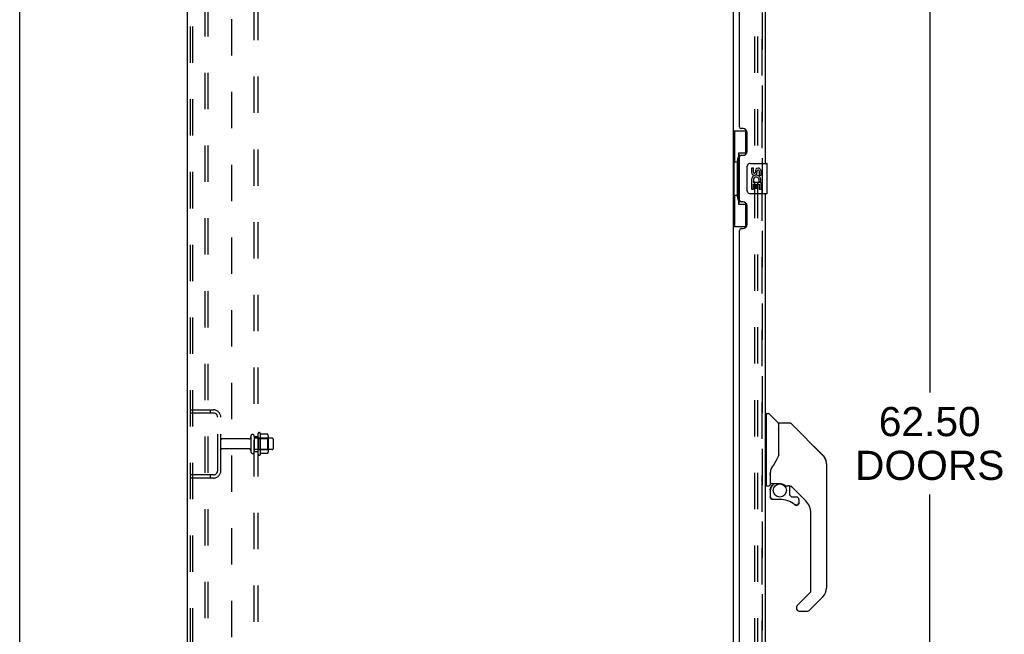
# Model space of a CAD drawing. Header units: inches. Extents: x 0 to 218, y 0 to 141.
# Tile 6 of 76: x 0 to 32, y 66 to 87. Entities that reach past the tile are written whole.
import ezdxf

# ---------------------------------------------------------------- set-up
doc = ezdxf.new("R2010")
doc.units = ezdxf.units.IN
doc.header["$LTSCALE"] = 11.987179
doc.header["$MEASUREMENT"] = 0
doc.linetypes.add('HIDDEN', pattern=[0.2, 0.1, -0.1])
doc.layers.get('0').update_dxf_attribs({"linetype": 'CONTINUOUS'})
for name, color, linetype in [('DEFAULT_2', 8, 'HIDDEN'), ('DIMENSIONS', 7, 'CONTINUOUS'), ('MAIN_RH_DOOR_ASSEMBLY', 7, 'CONTINUOUS'), ('SECONDARY_LH_DOOR_ASSEMBLY', 7, 'CONTINUOUS'), ('SUBPANEL', 7, 'CONTINUOUS')]:
    doc.layers.add(name, color=color, linetype=linetype)
doc.styles.get("Standard").update_dxf_attribs({"font": 'arial.ttf'})
doc.dimstyles.new('DIMSTYLE_1', dxfattribs={"dimtxt": 0.961538, "dimasz": 1.282051, "dimexe": 0.09, "dimexo": 0.07, "dimgap": 0.0375, "dimtad": 0, "dimtih": 1, "dimtoh": 1, "dimzin": 4, "dimdsep": 46, "dimtxsty": 'Standard', "dimblk": '_FILLED', "dimblk1": '_FILLED', "dimblk2": '_FILLED', "dimcen": 0.09, "dimadec": 3, "dimazin": 1, "dimtfac": 1, "dimtdec": 3, "dimtofl": 0, "dimtmove": 0, "dimatfit": 3, "dimldrblk": '_FILLED', "dimfxl": 0, "dimtolj": 1, "dimtzin": 4, "dimarcsym": 0})

# ---------------------------------------------------------------- blocks, each defined once
blk = doc.blocks.new('_FILLED')
at = {"color": 0, "linetype": 'ByBlock'}
blk.add_solid([(0, 0), (-1, 0.2), (-1, -0.2)], dxfattribs=at)
blk = doc.blocks.new('*D11')
at = {"layer": 'DIMENSIONS', "color": 2, "linetype": 'Continuous'}
for p, q in [((25.238, 103.899), (31.161, 103.899)), ((30.007, 103.899), (30.007, 74.348)), ((30.007, 41.399), (30.007, 70.983)), ((25.238, 41.399), (31.161, 41.399))]:
    blk.add_line(p, q, dxfattribs=at)
at = {"layer": 'DIMENSIONS', "color": 2, "linetype": 'Continuous', "xscale": 1.2820512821, "yscale": 1.2820512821, "zscale": 1.2820512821}
for p, rotation in [((30.007, 103.899), 90), ((30.007, 41.399), 270)]:
    blk.add_blockref('_FILLED', p, dxfattribs=dict(at, rotation=rotation))
at = {"layer": 'DIMENSIONS', "color": 2, "linetype": 'Continuous', "insert": (30.007, 73.868), "char_height": 0.9615, "width": 4.9185, "attachment_point": 2, "line_spacing_factor": 0.9}
blk.add_mtext('62.50\\PDOORS', dxfattribs=at)

msp = doc.modelspace()

# ---------------------------------------------------------------- linework, layer by layer
at = {"color": 7, "linetype": 'Continuous'}
for p, q in [((0, 0), (0, 141.026)), ((5.529, 34.753), (5.529, 106.545)), ((23.529, 103.357), (23.529, 41.942))]:
    msp.add_line(p, q, dxfattribs=at)
at = {"layer": 'DEFAULT_2', "color": 8, "linetype": 'HIDDEN'}
for p, q in [((5.633, 34.867), (5.633, 106.432)), ((5.706, 34.867), (5.706, 106.432)), ((6.104, 106.462), (6.104, 34.837)), ((6.208, 106.462), (6.208, 34.837)), ((24.237, 41.733), (24.237, 103.566)), ((24.341, 41.733), (24.341, 103.566)), ((5.633, 73.774), (6.386, 73.774)), ((6.279, 73.774), (6.279, 73.67)), ((5.633, 73.67), (6.386, 73.67)), ((6.529, 71.771), (6.529, 73.528)), ((6.633, 71.771), (6.633, 73.528)), ((7.56, 72.814), (6.663, 72.814)), ((7.623, 72.907), (7.623, 72.392)), ((7.733, 72.907), (7.733, 72.392)), ((8.328, 72.837), (7.733, 72.837)), ((7.858, 72.315), (7.858, 72.984)), ((7.878, 72.833), (7.858, 72.853)), ((7.878, 72.833), (7.878, 72.466)), ((7.878, 72.833), (8.174, 72.833)), ((7.928, 73.005), (7.928, 72.294)), ((8.173, 72.968), (7.954, 72.968)), ((8.174, 72.833), (8.194, 72.853)), ((8.174, 72.833), (8.174, 72.466)), ((8.194, 72.905), (8.194, 72.394)), ((8.358, 72.807), (8.358, 72.492)), ((7.56, 72.484), (6.663, 72.484)), ((8.328, 72.462), (7.733, 72.462)), ((7.878, 72.466), (7.858, 72.446)), ((7.878, 72.466), (8.174, 72.466)), ((8.174, 72.466), (8.194, 72.446)), ((8.173, 72.331), (7.954, 72.331)), ((6.386, 71.628), (5.633, 71.628)), ((6.386, 71.524), (5.633, 71.524)), ((6.279, 71.628), (6.279, 71.524))]:
    msp.add_line(p, q, dxfattribs=at)
for points in [[(7.954, 72.968), (7.953, 72.968), (7.952, 72.969), (7.951, 72.969), (7.95, 72.969), (7.949, 72.97), (7.949, 72.97), (7.948, 72.97), (7.948, 72.971), (7.948, 72.971), (7.947, 72.971), (7.947, 72.972), (7.947, 72.972), (7.946, 72.972), (7.946, 72.973), (7.946, 72.973), (7.946, 72.973), (7.946, 72.973), (7.946, 72.974)], [(8.182, 72.962), (8.181, 72.964), (8.18, 72.965), (8.179, 72.966), (8.177, 72.967), (8.176, 72.968), (8.174, 72.968), (8.173, 72.968)], [(7.946, 72.325), (7.946, 72.326), (7.946, 72.326), (7.946, 72.326), (7.946, 72.326), (7.946, 72.327), (7.947, 72.327), (7.947, 72.327), (7.947, 72.328), (7.948, 72.328), (7.948, 72.328), (7.948, 72.329), (7.949, 72.329), (7.949, 72.329), (7.95, 72.33), (7.951, 72.33), (7.952, 72.33), (7.953, 72.331), (7.954, 72.331)], [(8.182, 72.337), (8.181, 72.335), (8.18, 72.334), (8.179, 72.333), (8.177, 72.332), (8.176, 72.331), (8.174, 72.331), (8.173, 72.331)]]:
    msp.add_lwpolyline(points, dxfattribs=at)
for centre, radius, start, end in [((6.386, 73.528), 0.246, 0, 90), ((6.386, 73.528), 0.142, 0, 90), ((6.663, 72.784), 0.03, 90, 180), ((7.56, 72.877), 0.0625, 270, 360), ((7.678, 72.907), 0.055, 0, 180), ((7.896, 72.984), 0.0384, 34.4497, 180), ((7.328, 72.649), 0.698, 27.6814, 30.6631), ((8.053, 72.905), 0.141, 0, 23.95), ((8.328, 72.807), 0.03, 0, 90), ((6.663, 72.514), 0.03, 180, 270), ((7.56, 72.422), 0.0625, 0, 90), ((8.328, 72.492), 0.03, 270, 360), ((7.678, 72.392), 0.055, 180, 360), ((7.896, 72.315), 0.0384, 180, 325.5503), ((7.328, 72.649), 0.698, 329.3369, 332.3186), ((8.053, 72.394), 0.141, 336.05, 360), ((6.386, 71.771), 0.246, 270, 360), ((6.386, 71.771), 0.142, 270, 360)]:
    msp.add_arc(centre, radius, start, end, dxfattribs=at)
at = {"layer": 'MAIN_RH_DOOR_ASSEMBLY', "color": 8, "linetype": 'HIDDEN'}
msp.add_line((24.483, 41.646), (24.483, 103.653), dxfattribs=at)
at = {"layer": 'MAIN_RH_DOOR_ASSEMBLY', "color": 7, "linetype": 'Continuous'}
for centre, radius, start, end in [((26.209, 71.994), 0.394, 20.9479, 45), ((26.209, 71.994), 0.394, 6.1414, 8.064), ((24.772, 71.363), 0.0197, 180, 270), ((26.209, 67.891), 0.394, 315, 360), ((25.697, 67.216), 0.0787, 188.982, 270), ((25.979, 67.216), 0.0787, 270, 315)]:
    msp.add_arc(centre, radius, start, end, dxfattribs=at)
at = {"layer": 'SECONDARY_LH_DOOR_ASSEMBLY', "color": 8, "linetype": 'HIDDEN'}
msp.add_line((24.483, 103.653), (24.483, 41.646), dxfattribs=at)
at = {"layer": 'SECONDARY_LH_DOOR_ASSEMBLY', "color": 3, "linetype": 'Continuous'}
for p, q in [((24.587, 81.899), (24.587, 98.399)), ((23.733, 83.107), (23.733, 97.192)), ((23.853, 83.047), (23.793, 83.047)), ((23.983, 82.297), (23.983, 82.917)), ((23.793, 82.167), (23.853, 82.167)), ((23.733, 80.692), (23.733, 82.107)), ((24.587, 64.399), (24.587, 80.899)), ((23.853, 80.632), (23.793, 80.632)), ((23.983, 79.882), (23.983, 80.502)), ((23.733, 65.607), (23.733, 79.692)), ((23.793, 79.752), (23.853, 79.752))]:
    msp.add_line(p, q, dxfattribs=at)
at = {"layer": 'SECONDARY_LH_DOOR_ASSEMBLY', "color": 7, "linetype": 'Continuous'}
for p, q in [((23.529, 82.974), (23.969, 82.974)), ((23.568, 82.974), (23.568, 81.949)), ((23.933, 82.974), (23.933, 82.195)), ((23.706, 82.239), (23.706, 80.559)), ((23.933, 82.239), (23.706, 82.239)), ((23.546, 81.949), (23.546, 80.849)), ((23.546, 81.949), (23.669, 81.949)), ((23.669, 81.98), (23.669, 82)), ((23.669, 80.849), (23.669, 81.949)), ((24.092, 81.899), (24.632, 81.899)), ((24.647, 80.914), (24.647, 81.884)), ((23.992, 80.999), (23.992, 81.799)), ((24.129, 81.745), (24.129, 81.609)), ((24.192, 81.745), (24.129, 81.745)), ((24.192, 81.609), (24.192, 81.745)), ((24.257, 81.671), (24.258, 81.602)), ((24.318, 81.609), (24.318, 81.651)), ((24.381, 81.651), (24.381, 81.515)), ((24.381, 81.515), (24.444, 81.515)), ((24.444, 81.515), (24.444, 81.651)), ((24.129, 81.284), (24.129, 81.054)), ((24.148, 81.284), (24.129, 81.284)), ((24.182, 81.284), (24.21, 81.303)), ((24.182, 81.284), (24.444, 81.284)), ((24.192, 81.054), (24.192, 81.221)), ((24.192, 81.221), (24.257, 81.221)), ((24.257, 81.221), (24.257, 81.085)), ((24.318, 81.085), (24.318, 81.221)), ((24.318, 81.221), (24.381, 81.221)), ((24.373, 81.32), (24.431, 81.295)), ((24.381, 81.221), (24.381, 81.054)), ((24.444, 81.054), (24.444, 81.284)), ((23.546, 80.849), (23.669, 80.849)), ((23.568, 80.849), (23.568, 79.824)), ((24.632, 80.899), (24.092, 80.899)), ((24.129, 81.054), (24.192, 81.054)), ((24.257, 81.085), (24.318, 81.085)), ((24.381, 81.054), (24.444, 81.054)), ((23.669, 80.799), (23.669, 80.819)), ((23.706, 80.559), (23.933, 80.559)), ((23.933, 80.604), (23.933, 79.824)), ((23.529, 79.824), (23.969, 79.824)), ((24.626, 73.594), (24.587, 73.594)), ((24.626, 71.279), (24.626, 73.646)), ((24.634, 73.653), (24.689, 73.653)), ((25.011, 73.347), (24.716, 73.642)), ((25.02, 73.326), (25.02, 72.275)), ((25.028, 72.287), (25.028, 73.331)), ((25.389, 73.338), (25.036, 73.338)), ((25.445, 73.315), (26.487, 72.273)), ((26.182, 72.578), (26.182, 72.578)), ((26.488, 72.272), (26.187, 72.572)), ((25.027, 72.295), (25.006, 72.238)), ((26.554, 72.183), (26.555, 72.182)), ((26.603, 71.994), (26.603, 67.891)), ((24.744, 71.716), (24.744, 71.713)), ((24.744, 71.713), (24.744, 71.311)), ((24.744, 71.628), (24.745, 71.635)), ((24.745, 71.641), (24.746, 71.648)), ((24.745, 71.635), (24.745, 71.641)), ((24.746, 71.648), (24.747, 71.654)), ((24.747, 71.654), (24.749, 71.661)), ((24.753, 71.743), (24.752, 71.718)), ((24.752, 71.363), (24.752, 71.718)), ((24.587, 71.331), (24.626, 71.331)), ((24.634, 71.272), (24.705, 71.272)), ((24.748, 71.138), (24.748, 70.901)), ((24.751, 71.138), (24.76, 71.138)), ((24.772, 71.343), (25.067, 71.343)), ((24.871, 71.343), (24.806, 71.278)), ((24.812, 71.272), (24.81, 71.274)), ((24.814, 71.27), (24.812, 71.272)), ((25.264, 71.272), (25.34, 71.272)), ((25.378, 71.268), (25.378, 70.984)), ((25.918, 70.775), (25.423, 71.27)), ((24.76, 70.901), (24.751, 70.901)), ((25.063, 70.822), (24.827, 70.822)), ((25.382, 70.976), (25.453, 70.904)), ((25.462, 70.901), (25.614, 70.901)), ((25.693, 70.822), (25.693, 70.703)), ((25.623, 70.627), (25.614, 70.626)), ((25.691, 70.703), (25.682, 70.703)), ((25.691, 70.703), (25.691, 70.694)), ((26.091, 67.806), (26.091, 70.358)), ((25.636, 67.319), (26.068, 67.75)), ((26.487, 67.613), (26.035, 67.161)), ((25.618, 67.276), (25.618, 67.216)), ((25.697, 67.138), (25.979, 67.138))]:
    msp.add_line(p, q, dxfattribs=at)
for points in [[(23.706, 82.216), (23.706, 82.212), (23.707, 82.209), (23.707, 82.205), (23.709, 82.2), (23.71, 82.196), (23.712, 82.19), (23.715, 82.185), (23.718, 82.179), (23.721, 82.173), (23.725, 82.166), (23.729, 82.158), (23.734, 82.15), (23.74, 82.142), (23.742, 82.138)], [(23.992, 81.799), (23.992, 81.806), (23.993, 81.812), (23.994, 81.818), (23.995, 81.824), (23.997, 81.83), (23.999, 81.836)], [(23.999, 80.963), (23.997, 80.969), (23.995, 80.975), (23.994, 80.981), (23.993, 80.987), (23.992, 80.993), (23.992, 80.999)], [(23.742, 80.66), (23.74, 80.657), (23.734, 80.649), (23.729, 80.641), (23.725, 80.633), (23.721, 80.626), (23.718, 80.62), (23.715, 80.614), (23.712, 80.608), (23.71, 80.603), (23.709, 80.599), (23.707, 80.594), (23.707, 80.59), (23.706, 80.587), (23.706, 80.583)], [(25.445, 73.315), (25.437, 73.322), (25.428, 73.328), (25.419, 73.332), (25.409, 73.336), (25.399, 73.338), (25.389, 73.338)], [(25.02, 72.463), (25.022, 72.462), (25.024, 72.461), (25.026, 72.459), (25.027, 72.458), (25.028, 72.457), (25.028, 72.456)], [(25.006, 72.238), (24.976, 72.169), (24.94, 72.099), (24.898, 72.027), (24.851, 71.954), (24.805, 71.888)], [(26.595, 72.071), (26.588, 72.102), (26.574, 72.142), (26.556, 72.18), (26.534, 72.216), (26.509, 72.249), (26.488, 72.272)], [(24.805, 71.888), (24.795, 71.872), (24.78, 71.843), (24.767, 71.811), (24.758, 71.777), (24.753, 71.743)], [(24.744, 71.72), (24.744, 71.719), (24.744, 71.716)], [(24.749, 71.661), (24.75, 71.664), (24.751, 71.668), (24.752, 71.672), (24.752, 71.673)], [(24.751, 71.138), (24.751, 71.154), (24.753, 71.169), (24.756, 71.184), (24.76, 71.199), (24.765, 71.213), (24.772, 71.227), (24.779, 71.24), (24.788, 71.253), (24.797, 71.265), (24.807, 71.276)], [(24.814, 71.27), (24.804, 71.259), (24.795, 71.248), (24.787, 71.235), (24.78, 71.223), (24.774, 71.21), (24.769, 71.196), (24.765, 71.182), (24.762, 71.167), (24.76, 71.153), (24.76, 71.138)], [(24.81, 71.274), (24.809, 71.275), (24.808, 71.276), (24.808, 71.276), (24.807, 71.276)], [(25.067, 71.343), (25.07, 71.343), (25.084, 71.342), (25.097, 71.341), (25.11, 71.339), (25.123, 71.337), (25.135, 71.334), (25.146, 71.33), (25.157, 71.327), (25.167, 71.323), (25.176, 71.319), (25.185, 71.315), (25.193, 71.311), (25.2, 71.307), (25.207, 71.303), (25.213, 71.299), (25.219, 71.295), (25.224, 71.292), (25.228, 71.289), (25.236, 71.284)], [(25.236, 71.284), (25.24, 71.281), (25.243, 71.279), (25.246, 71.278), (25.249, 71.276), (25.252, 71.275), (25.254, 71.273), (25.258, 71.272), (25.262, 71.272)], [(24.827, 70.824), (24.818, 70.825), (24.81, 70.826), (24.802, 70.829), (24.794, 70.832), (24.786, 70.836), (24.779, 70.841), (24.773, 70.847), (24.767, 70.853), (24.762, 70.86), (24.758, 70.868), (24.755, 70.876), (24.752, 70.884), (24.751, 70.892), (24.751, 70.901)], [(24.76, 70.901), (24.76, 70.893), (24.761, 70.886), (24.763, 70.878), (24.766, 70.871), (24.77, 70.865), (24.774, 70.859), (24.779, 70.853), (24.785, 70.848), (24.791, 70.844), (24.798, 70.84), (24.805, 70.837), (24.812, 70.835), (24.819, 70.834), (24.827, 70.833)], [(24.827, 70.824), (24.827, 70.824), (24.827, 70.825), (24.827, 70.826), (24.827, 70.827), (24.827, 70.828), (24.827, 70.83), (24.827, 70.833)], [(25.614, 70.626), (25.606, 70.627), (25.597, 70.628), (25.588, 70.631), (25.58, 70.634), (25.573, 70.638), (25.566, 70.644)], [(25.571, 70.65), (25.578, 70.646), (25.584, 70.642), (25.591, 70.639), (25.599, 70.637), (25.606, 70.635), (25.614, 70.635), (25.622, 70.635), (25.629, 70.636), (25.636, 70.639), (25.644, 70.641), (25.65, 70.645), (25.656, 70.649), (25.662, 70.654), (25.667, 70.66), (25.672, 70.666), (25.676, 70.673), (25.679, 70.68), (25.681, 70.687), (25.682, 70.695), (25.682, 70.703)], [(25.691, 70.694), (25.689, 70.686), (25.687, 70.677), (25.684, 70.669), (25.679, 70.662), (25.674, 70.655), (25.669, 70.649), (25.662, 70.643), (25.655, 70.638), (25.648, 70.634), (25.64, 70.63), (25.631, 70.628), (25.623, 70.627)], [(25.636, 67.319), (25.636, 67.318), (25.635, 67.317), (25.634, 67.316), (25.633, 67.315), (25.632, 67.314), (25.631, 67.313)]]:
    msp.add_lwpolyline(points, dxfattribs=at)
msp.add_circle((25.063, 71.117), 0.217, dxfattribs=at)
at = {"layer": 'SECONDARY_LH_DOOR_ASSEMBLY', "color": 3, "linetype": 'Continuous'}
for centre, radius, start, end in [((23.793, 83.107), 0.06, 180, 270), ((23.853, 82.917), 0.13, 0, 90), ((23.793, 82.107), 0.06, 90, 180), ((23.853, 82.297), 0.13, 270, 360), ((23.793, 80.692), 0.06, 180, 270), ((23.853, 80.502), 0.13, 0, 90), ((23.853, 79.882), 0.13, 270, 360), ((23.793, 79.692), 0.06, 90, 180)]:
    msp.add_arc(centre, radius, start, end, dxfattribs=at)
at = {"layer": 'SECONDARY_LH_DOOR_ASSEMBLY', "color": 7, "linetype": 'Continuous'}
for centre, radius, start, end in [((24.092, 81.799), 0.1, 90, 158.7946), ((24.632, 81.884), 0.015, 0, 90), ((24.224, 81.609), 0.0943, 180, 360), ((24.287, 81.357), 0.157, 336.5966, 161.8791), ((24.224, 81.609), 0.0314, 180, 261.2295), ((24.223, 81.614), 0.0362, 263.4285, 341.7628), ((24.35, 81.651), 0.0943, 68.6999, 167.4338), ((24.35, 81.651), 0.0314, 0, 180.0485), ((24.35, 81.651), 0.0943, 0, 68.6704), ((24.283, 81.357), 0.154, 161.4199, 206.1963), ((24.287, 81.357), 0.157, 205.737, 207.8532), ((24.287, 81.357), 0.0943, 336.5966, 215.1122), ((24.092, 80.999), 0.1, 201.205, 270), ((24.632, 80.914), 0.015, 270, 360), ((24.634, 73.646), 0.00787, 90, 180), ((24.689, 73.614), 0.0394, 45, 90), ((24.99, 73.326), 0.0295, 0, 45), ((25.008, 73.157), 0.0197, 306.994, 360), ((25.036, 73.331), 0.00787, 90, 180), ((26.209, 71.994), 0.394, 20.9479, 45), ((26.209, 71.994), 0.394, 0, 11.2904), ((24.634, 71.279), 0.00787, 180, 270), ((24.705, 71.311), 0.0394, 270, 360), ((24.945, 71.138), 0.197, 135, 180), ((24.772, 71.363), 0.0197, 180, 270), ((25.34, 71.075), 0.197, 50.6498, 90), ((24.827, 70.901), 0.0787, 180, 270), ((25.063, 70.035), 0.787, 50.4788, 90), ((25.39, 70.984), 0.0118, 180, 225), ((25.462, 70.913), 0.0118, 225, 270), ((25.614, 70.822), 0.0787, 0, 90), ((25.614, 70.703), 0.0787, 230.4788, 360), ((25.5, 70.358), 0.591, 0, 45), ((26.209, 67.891), 0.394, 315, 360), ((26.012, 67.806), 0.0787, 315, 360), ((25.677, 67.276), 0.0591, 141.1326, 180), ((25.697, 67.216), 0.0787, 180, 270), ((25.979, 67.216), 0.0787, 270, 315)]:
    msp.add_arc(centre, radius, start, end, dxfattribs=at)
for centre, start_param, end_param in [((23.773, 81.99), 0.699287, 1.51401), ((23.773, 81.99), -4.655602, -3.84088), ((23.773, 80.809), 0.699287, 1.51401), ((23.773, 80.809), -4.655602, -3.84088)]:
    msp.add_ellipse(centre, major_axis=(0, 0.18), ratio=0.579493, start_param=start_param, end_param=end_param, dxfattribs=at)
at = {"layer": 'SUBPANEL', "color": 8, "linetype": 'HIDDEN'}
for p, q in [((7.733, 42.806), (7.733, 102.493)), ((7.858, 42.806), (7.858, 102.493)), ((6.983, 96.243), (6.983, 49.056)), ((7.733, 72.899), (7.858, 72.899)), ((7.733, 72.399), (7.858, 72.399))]:
    msp.add_line(p, q, dxfattribs=at)

# ---------------------------------------------------------------- dimensions: what is measured, and where the dimension line sits
at = {"layer": 'DIMENSIONS', "color": 2, "linetype": 'Continuous'}
dim = msp.add_linear_dim(base=(30.007, 41.399), p1=(25.168, 103.899), p2=(25.168, 41.399), angle=270, text='<>\\PDOORS', dimstyle='DIMSTYLE_1', dxfattribs=at)
dim.commit()
dim.dimension.update_dxf_attribs({"geometry": '*D11', "text_midpoint": (30.007, 72.666), "dimtype": 160})

doc.saveas('drawing.dxf')
